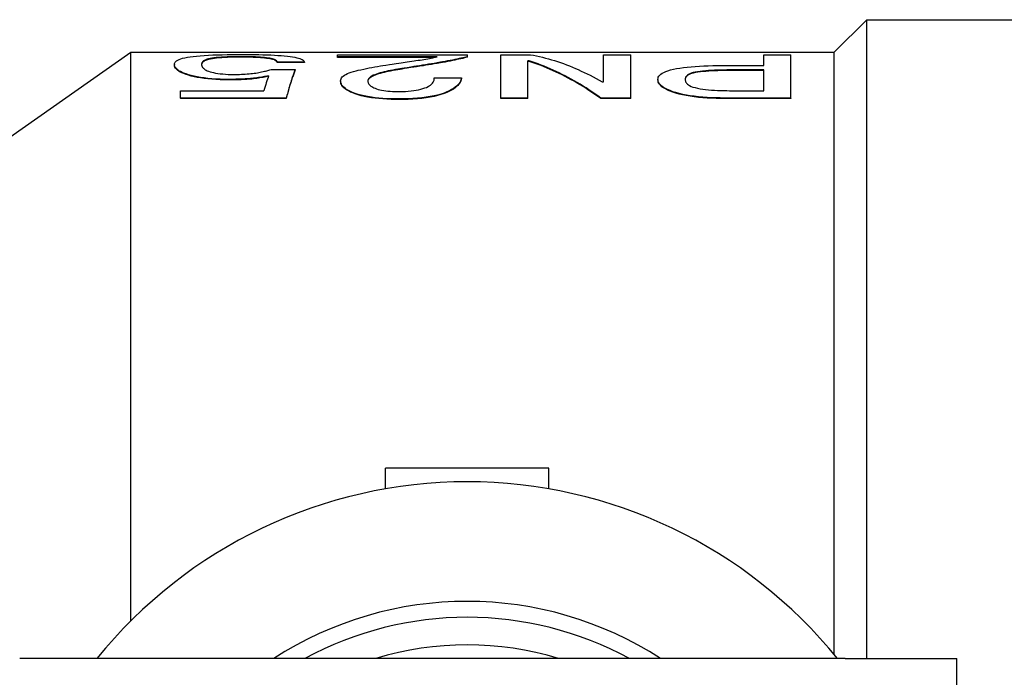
# Model space of a CAD drawing. Header units: millimetres. Extents: x 56 to 3741, y 0 to 455.
# Tile 9 of 11: x 305 to 342, y 429 to 453. Entities that reach past the tile are written whole.
import ezdxf

# ---------------------------------------------------------------- set-up
doc = ezdxf.new("R2010")
doc.units = ezdxf.units.MM
doc.layers.add('DETAIL', color=2, linetype='Continuous')

msp = doc.modelspace()

# ---------------------------------------------------------------- linework, layer by layer
at = {"layer": 'DETAIL'}
for p, q in [((335.315, 451.854), (336.515, 453.054)), ((336.515, 429.554), (336.515, 453.054)), ((336.515, 453.054), (343.315, 453.054)), ((300.815, 445.804), (309.455, 451.854)), ((309.455, 430.943), (309.455, 451.854)), ((309.455, 451.854), (335.315, 451.854)), ((335.315, 429.689), (335.315, 451.854)), ((313.466, 451.693), (313.466, 451.674)), ((315.829, 451.496), (314.829, 451.496)), ((314.829, 451.496), (314.829, 451.476)), ((315.829, 451.476), (314.829, 451.476)), ((315.829, 451.496), (315.829, 451.476)), ((317.051, 451.682), (317.051, 451.765)), ((317.051, 451.765), (321.829, 451.765)), ((320.718, 451.682), (317.051, 451.682)), ((317.051, 451.662), (317.051, 451.682)), ((320.615, 451.662), (317.051, 451.662)), ((321.829, 451.696), (321.829, 451.765)), ((321.829, 451.677), (321.829, 451.696)), ((323.051, 450.172), (323.051, 451.765)), ((323.051, 451.765), (324.147, 451.765)), ((324.051, 450.172), (324.051, 451.538)), ((324.1, 451.538), (324.051, 451.538)), ((324.1, 451.518), (324.051, 451.518)), ((324.1, 451.518), (324.1, 451.538)), ((326.829, 451.765), (327.829, 451.765)), ((326.829, 450.769), (326.829, 451.765)), ((327.829, 450.172), (327.829, 451.765)), ((332.718, 451.765), (333.718, 451.765)), ((332.718, 451.37), (332.718, 451.765)), ((333.718, 450.172), (333.718, 451.765)), ((311.051, 451.404), (311.051, 451.384)), ((314.607, 451.226), (315.495, 451.226)), ((315.495, 451.226), (315.495, 451.206)), ((319.614, 451.269), (319.614, 451.288)), ((324.88, 451.241), (324.88, 451.241)), ((331.343, 451.37), (332.718, 451.37)), ((331.591, 451.184), (331.591, 451.204)), ((332.718, 451.204), (331.591, 451.204)), ((332.718, 451.184), (331.591, 451.184)), ((332.718, 450.441), (332.718, 451.204)), ((313.037, 450.858), (313.037, 450.838)), ((317.162, 450.786), (317.162, 450.805)), ((320.607, 450.911), (321.607, 450.911)), ((321.607, 450.892), (321.607, 450.911)), ((326.78, 450.769), (326.829, 450.769)), ((328.829, 450.858), (328.829, 450.838)), ((311.273, 450.441), (314.343, 450.441)), ((311.273, 450.172), (311.273, 450.441)), ((331.591, 450.441), (332.718, 450.441)), ((315.162, 450.172), (311.273, 450.172)), ((311.273, 450.172), (311.273, 450.153)), ((315.162, 450.153), (311.273, 450.153)), ((315.162, 450.172), (315.162, 450.153)), ((319.315, 450.117), (319.315, 450.136)), ((324.051, 450.172), (323.051, 450.172)), ((323.051, 450.153), (323.051, 450.172)), ((324.051, 450.153), (323.051, 450.153)), ((324.051, 450.153), (324.051, 450.172)), ((327.829, 450.172), (326.733, 450.172)), ((326.733, 450.153), (326.733, 450.172)), ((327.829, 450.153), (326.733, 450.153)), ((327.829, 450.153), (327.829, 450.172)), ((333.718, 450.172), (331.296, 450.172)), ((331.296, 450.172), (331.296, 450.153)), ((333.718, 450.153), (331.296, 450.153)), ((333.718, 450.172), (333.718, 450.153)), ((318.815, 435.795), (318.815, 436.554)), ((324.815, 436.554), (318.815, 436.554)), ((324.815, 435.795), (324.815, 436.554)), ((309.862, 429.554), (305.363, 429.554)), ((335.715, 429.554), (309.862, 429.554)), ((335.715, 429.554), (339.815, 429.554)), ((339.815, 419.052), (339.815, 429.554))]:
    msp.add_line(p, q, dxfattribs=at)
at = {"layer": 'DETAIL', "flags": 128}
for points in [[(311.051, 451.404), (311.056, 451.437), (311.063, 451.463), (311.078, 451.491), (311.102, 451.519), (311.134, 451.545), (311.174, 451.569), (311.225, 451.593), (311.284, 451.615), (311.353, 451.635), (311.437, 451.656), (311.529, 451.673), (311.628, 451.689), (311.743, 451.704), (311.868, 451.717), (312.003, 451.729), (312.15, 451.74), (312.299, 451.748), (312.463, 451.756), (312.635, 451.762), (312.803, 451.766), (312.986, 451.77), (313.17, 451.772), (313.329, 451.773), (313.534, 451.774)], [(313.466, 451.693), (313.332, 451.693), (313.227, 451.691), (313.107, 451.689), (312.99, 451.685), (312.883, 451.68), (312.777, 451.673), (312.676, 451.665), (312.588, 451.657), (312.506, 451.647), (312.431, 451.635), (312.365, 451.623), (312.307, 451.61), (312.258, 451.596), (312.215, 451.581), (312.177, 451.566), (312.149, 451.551), (312.124, 451.534), (312.102, 451.516), (312.085, 451.498), (312.072, 451.48), (312.062, 451.461), (312.055, 451.442), (312.052, 451.424), (312.051, 451.402)], [(313.466, 451.674), (313.343, 451.673), (313.232, 451.672), (313.115, 451.669), (313.001, 451.665), (312.895, 451.661), (312.791, 451.654), (312.691, 451.647), (312.602, 451.638), (312.522, 451.629), (312.447, 451.618), (312.379, 451.606), (312.321, 451.593), (312.272, 451.58), (312.228, 451.566), (312.19, 451.551), (312.157, 451.536), (312.131, 451.52), (312.109, 451.503), (312.092, 451.485), (312.077, 451.468), (312.066, 451.45), (312.058, 451.431), (312.053, 451.412), (312.052, 451.395)], [(314.829, 451.496), (314.827, 451.512), (314.822, 451.524), (314.812, 451.538), (314.797, 451.552), (314.779, 451.565), (314.756, 451.578), (314.727, 451.591), (314.694, 451.602), (314.654, 451.613), (314.608, 451.624), (314.556, 451.634), (314.5, 451.643), (314.437, 451.652), (314.368, 451.66), (314.293, 451.667), (314.212, 451.673), (314.131, 451.678), (314.039, 451.683), (313.946, 451.686), (313.855, 451.689), (313.758, 451.691), (313.661, 451.692), (313.575, 451.693), (313.466, 451.693)], [(314.829, 451.476), (314.827, 451.491), (314.822, 451.504), (314.812, 451.518), (314.798, 451.532), (314.78, 451.545), (314.756, 451.558), (314.727, 451.571), (314.692, 451.583), (314.652, 451.594), (314.608, 451.604), (314.558, 451.614), (314.5, 451.623), (314.437, 451.632), (314.369, 451.64), (314.296, 451.647), (314.218, 451.653), (314.132, 451.658), (314.039, 451.663), (313.945, 451.666), (313.852, 451.669), (313.758, 451.671), (313.654, 451.673), (313.574, 451.673), (313.466, 451.674)], [(313.534, 451.774), (313.707, 451.774), (313.842, 451.773), (314, 451.771), (314.158, 451.768), (314.3, 451.765), (314.449, 451.76), (314.592, 451.755), (314.728, 451.748), (314.857, 451.741), (314.977, 451.732), (315.093, 451.722), (315.204, 451.711), (315.303, 451.699), (315.393, 451.686), (315.475, 451.672), (315.548, 451.656), (315.612, 451.64), (315.668, 451.621), (315.712, 451.603), (315.749, 451.584), (315.781, 451.562), (315.804, 451.541), (315.817, 451.521), (315.829, 451.496)], [(318.954, 451.404), (319.054, 451.419), (319.135, 451.431), (319.208, 451.442), (319.304, 451.456), (319.39, 451.469), (319.465, 451.48), (319.533, 451.489), (319.614, 451.501), (319.695, 451.513), (319.784, 451.526), (319.867, 451.537), (319.932, 451.547), (320.016, 451.559), (320.091, 451.57), (320.158, 451.581), (320.228, 451.592), (320.297, 451.604), (320.364, 451.615), (320.427, 451.626), (320.489, 451.638), (320.549, 451.649), (320.594, 451.658), (320.651, 451.669), (320.718, 451.682)], [(321.829, 451.696), (321.766, 451.68), (321.712, 451.666), (321.651, 451.651), (321.588, 451.636), (321.517, 451.62), (321.437, 451.602), (321.357, 451.585), (321.275, 451.568), (321.191, 451.552), (321.097, 451.534), (321.004, 451.516), (320.913, 451.5), (320.831, 451.486), (320.712, 451.466), (320.607, 451.448), (320.503, 451.431), (320.392, 451.412), (320.284, 451.395), (320.178, 451.378), (320.065, 451.36), (319.955, 451.342), (319.857, 451.327), (319.748, 451.309), (319.614, 451.288)], [(321.829, 451.677), (321.767, 451.661), (321.712, 451.646), (321.651, 451.631), (321.587, 451.616), (321.514, 451.6), (321.437, 451.583), (321.359, 451.566), (321.279, 451.549), (321.191, 451.532), (321.097, 451.514), (321.001, 451.496), (320.913, 451.48), (320.829, 451.466), (320.718, 451.447), (320.606, 451.428), (320.503, 451.411), (320.396, 451.393), (320.284, 451.375), (320.192, 451.36), (320.076, 451.342), (319.951, 451.322), (319.855, 451.307), (319.748, 451.29), (319.614, 451.269)], [(326.733, 450.172), (326.624, 450.249), (326.514, 450.325), (326.404, 450.399), (326.294, 450.471), (326.185, 450.541), (326.075, 450.61), (325.965, 450.677), (325.855, 450.742), (325.746, 450.805), (325.636, 450.867), (325.526, 450.926), (325.416, 450.984), (325.307, 451.04), (325.197, 451.094), (325.087, 451.147), (324.978, 451.198), (324.868, 451.247), (324.758, 451.294), (324.648, 451.339), (324.539, 451.382), (324.429, 451.424), (324.319, 451.464), (324.209, 451.502), (324.1, 451.538)], [(326.733, 450.153), (326.624, 450.23), (326.514, 450.306), (326.404, 450.38), (326.294, 450.452), (326.185, 450.522), (326.075, 450.591), (325.965, 450.657), (325.855, 450.722), (325.746, 450.786), (325.636, 450.847), (325.526, 450.907), (325.416, 450.965), (325.307, 451.021), (325.197, 451.075), (325.087, 451.127), (324.978, 451.178), (324.868, 451.227), (324.758, 451.274), (324.648, 451.319), (324.539, 451.363), (324.429, 451.404), (324.319, 451.444), (324.209, 451.482), (324.1, 451.518)], [(324.147, 451.765), (324.256, 451.744), (324.366, 451.722), (324.476, 451.697), (324.585, 451.671), (324.695, 451.643), (324.805, 451.613), (324.915, 451.582), (325.024, 451.548), (325.134, 451.513), (325.244, 451.476), (325.354, 451.437), (325.463, 451.396), (325.573, 451.354), (325.683, 451.31), (325.793, 451.264), (325.902, 451.216), (326.012, 451.166), (326.122, 451.115), (326.232, 451.062), (326.341, 451.007), (326.451, 450.95), (326.561, 450.892), (326.67, 450.831), (326.78, 450.769)], [(313.037, 450.858), (312.865, 450.859), (312.731, 450.863), (312.576, 450.871), (312.425, 450.881), (312.281, 450.895), (312.144, 450.911), (312.014, 450.93), (311.891, 450.952), (311.773, 450.977), (311.667, 451.002), (311.569, 451.029), (311.479, 451.058), (311.399, 451.087), (311.332, 451.116), (311.271, 451.146), (311.22, 451.176), (311.176, 451.206), (311.14, 451.236), (311.111, 451.265), (311.089, 451.293), (311.071, 451.323), (311.06, 451.35), (311.054, 451.374), (311.051, 451.404)], [(313.037, 450.838), (312.875, 450.84), (312.73, 450.844), (312.576, 450.851), (312.425, 450.862), (312.281, 450.875), (312.144, 450.892), (312.014, 450.911), (311.892, 450.932), (311.777, 450.956), (311.669, 450.982), (311.57, 451.009), (311.479, 451.038), (311.398, 451.068), (311.328, 451.098), (311.268, 451.128), (311.217, 451.158), (311.174, 451.188), (311.14, 451.217), (311.111, 451.245), (311.088, 451.275), (311.071, 451.303), (311.06, 451.331), (311.054, 451.355), (311.051, 451.384)], [(312.051, 451.402), (312.053, 451.381), (312.056, 451.363), (312.06, 451.349), (312.067, 451.331), (312.078, 451.312), (312.092, 451.293), (312.11, 451.272), (312.131, 451.253), (312.154, 451.235), (312.187, 451.214), (312.222, 451.194), (312.258, 451.177), (312.309, 451.158), (312.364, 451.14), (312.423, 451.123), (312.491, 451.106), (312.566, 451.091), (312.646, 451.078), (312.735, 451.066), (312.827, 451.056), (312.924, 451.049), (313.024, 451.043), (313.116, 451.041), (313.23, 451.04)], [(313.23, 451.04), (313.318, 451.04), (313.39, 451.041), (313.446, 451.042), (313.517, 451.044), (313.588, 451.047), (313.658, 451.051), (313.729, 451.056), (313.798, 451.062), (313.864, 451.068), (313.928, 451.075), (313.989, 451.083), (314.048, 451.091), (314.102, 451.1), (314.155, 451.109), (314.207, 451.119), (314.259, 451.13), (314.31, 451.142), (314.36, 451.154), (314.403, 451.165), (314.446, 451.177), (314.489, 451.19), (314.52, 451.199), (314.559, 451.211), (314.607, 451.226)], [(315.495, 451.226), (315.482, 451.192), (315.468, 451.157), (315.454, 451.121), (315.44, 451.084), (315.426, 451.047), (315.412, 451.008), (315.398, 450.969), (315.384, 450.929), (315.37, 450.888), (315.357, 450.846), (315.343, 450.804), (315.329, 450.76), (315.315, 450.716), (315.301, 450.67), (315.287, 450.624), (315.273, 450.577), (315.259, 450.53), (315.245, 450.481), (315.232, 450.432), (315.218, 450.381), (315.204, 450.33), (315.19, 450.278), (315.176, 450.225), (315.162, 450.172)], [(315.495, 451.206), (315.482, 451.172), (315.468, 451.137), (315.454, 451.101), (315.44, 451.065), (315.426, 451.027), (315.412, 450.989), (315.398, 450.95), (315.384, 450.91), (315.37, 450.869), (315.357, 450.827), (315.343, 450.784), (315.329, 450.741), (315.315, 450.696), (315.301, 450.651), (315.287, 450.605), (315.273, 450.558), (315.259, 450.51), (315.245, 450.462), (315.232, 450.412), (315.218, 450.362), (315.204, 450.311), (315.19, 450.259), (315.176, 450.206), (315.162, 450.153)], [(317.162, 450.805), (317.168, 450.845), (317.177, 450.876), (317.196, 450.912), (317.223, 450.946), (317.258, 450.979), (317.301, 451.01), (317.354, 451.041), (317.415, 451.07), (317.482, 451.098), (317.552, 451.122), (317.636, 451.147), (317.732, 451.173), (317.813, 451.193), (317.908, 451.215), (318.017, 451.239), (318.119, 451.26), (318.218, 451.281), (318.316, 451.299), (318.417, 451.318), (318.521, 451.336), (318.629, 451.354), (318.713, 451.368), (318.821, 451.384), (318.954, 451.404)], [(319.614, 451.288), (319.504, 451.272), (319.414, 451.258), (319.344, 451.247), (319.262, 451.233), (319.176, 451.218), (319.085, 451.201), (318.995, 451.184), (318.912, 451.167), (318.836, 451.15), (318.758, 451.132), (318.682, 451.113), (318.613, 451.095), (318.542, 451.074), (318.476, 451.052), (318.417, 451.03), (318.364, 451.007), (318.318, 450.983), (318.277, 450.959), (318.241, 450.933), (318.212, 450.906), (318.19, 450.879), (318.176, 450.852), (318.168, 450.826), (318.162, 450.793)], [(319.614, 451.269), (319.505, 451.252), (319.418, 451.239), (319.346, 451.227), (319.265, 451.214), (319.18, 451.199), (319.09, 451.182), (318.999, 451.165), (318.913, 451.147), (318.832, 451.13), (318.759, 451.113), (318.692, 451.096), (318.622, 451.078), (318.551, 451.057), (318.487, 451.036), (318.428, 451.014), (318.375, 450.992), (318.327, 450.969), (318.284, 450.944), (318.246, 450.918), (318.216, 450.891), (318.194, 450.865), (318.178, 450.839), (318.169, 450.812), (318.164, 450.783)], [(328.829, 450.858), (328.834, 450.902), (328.844, 450.937), (328.864, 450.975), (328.895, 451.014), (328.935, 451.05), (328.983, 451.083), (329.044, 451.116), (329.117, 451.148), (329.199, 451.177), (329.291, 451.204), (329.396, 451.229), (329.514, 451.253), (329.637, 451.274), (329.769, 451.293), (329.909, 451.309), (330.051, 451.323), (330.202, 451.335), (330.363, 451.345), (330.522, 451.353), (330.68, 451.359), (330.847, 451.364), (331.014, 451.367), (331.159, 451.369), (331.343, 451.37)], [(331.591, 451.204), (331.464, 451.203), (331.363, 451.203), (331.249, 451.201), (331.131, 451.198), (331.018, 451.195), (330.911, 451.191), (330.796, 451.186), (330.692, 451.18), (330.586, 451.172), (330.474, 451.162), (330.379, 451.152), (330.283, 451.138), (330.194, 451.123), (330.119, 451.106), (330.051, 451.086), (329.997, 451.065), (329.951, 451.042), (329.913, 451.017), (329.886, 450.992), (329.864, 450.967), (329.847, 450.94), (329.837, 450.913), (329.832, 450.888), (329.829, 450.858)], [(331.591, 451.184), (331.474, 451.184), (331.366, 451.183), (331.254, 451.181), (331.141, 451.179), (331.034, 451.176), (330.92, 451.172), (330.804, 451.167), (330.699, 451.161), (330.596, 451.153), (330.492, 451.144), (330.394, 451.134), (330.297, 451.121), (330.205, 451.105), (330.126, 451.088), (330.061, 451.069), (330.006, 451.049), (329.958, 451.026), (329.92, 451.002), (329.891, 450.978), (329.867, 450.952), (329.85, 450.926), (329.838, 450.899), (329.833, 450.875), (329.83, 450.848)], [(314.515, 450.993), (314.455, 450.98), (314.405, 450.969), (314.365, 450.961), (314.314, 450.951), (314.26, 450.941), (314.203, 450.931), (314.143, 450.922), (314.083, 450.913), (314.023, 450.905), (313.963, 450.898), (313.903, 450.891), (313.843, 450.885), (313.784, 450.88), (313.721, 450.876), (313.656, 450.872), (313.589, 450.869), (313.518, 450.866), (313.446, 450.863), (313.38, 450.861), (313.313, 450.86), (313.242, 450.859), (313.189, 450.858), (313.121, 450.858), (313.037, 450.858)], [(314.507, 450.972), (314.452, 450.96), (314.407, 450.95), (314.36, 450.94), (314.309, 450.93), (314.256, 450.921), (314.198, 450.911), (314.138, 450.902), (314.078, 450.893), (314.018, 450.885), (313.958, 450.878), (313.899, 450.871), (313.84, 450.866), (313.779, 450.861), (313.714, 450.856), (313.646, 450.852), (313.577, 450.849), (313.509, 450.846), (313.444, 450.844), (313.379, 450.842), (313.308, 450.841), (313.241, 450.84), (313.188, 450.839), (313.12, 450.839), (313.037, 450.838)], [(319.315, 450.136), (319.148, 450.138), (319.015, 450.141), (318.865, 450.147), (318.71, 450.157), (318.565, 450.169), (318.43, 450.183), (318.294, 450.201), (318.156, 450.224), (318.032, 450.249), (317.917, 450.276), (317.806, 450.307), (317.7, 450.341), (317.605, 450.377), (317.521, 450.413), (317.45, 450.45), (317.384, 450.489), (317.326, 450.53), (317.279, 450.569), (317.242, 450.609), (317.211, 450.65), (317.189, 450.689), (317.174, 450.728), (317.166, 450.763), (317.162, 450.805)], [(319.315, 450.117), (319.151, 450.119), (319.016, 450.122), (318.865, 450.128), (318.711, 450.138), (318.566, 450.149), (318.43, 450.164), (318.293, 450.183), (318.157, 450.205), (318.032, 450.23), (317.916, 450.257), (317.804, 450.288), (317.7, 450.322), (317.606, 450.357), (317.523, 450.393), (317.45, 450.431), (317.384, 450.47), (317.326, 450.511), (317.279, 450.55), (317.243, 450.589), (317.212, 450.63), (317.189, 450.67), (317.173, 450.709), (317.166, 450.743), (317.162, 450.786)], [(318.162, 450.793), (318.166, 450.766), (318.171, 450.744), (318.176, 450.727), (318.187, 450.704), (318.202, 450.681), (318.221, 450.659), (318.245, 450.635), (318.274, 450.613), (318.307, 450.591), (318.344, 450.569), (318.385, 450.549), (318.43, 450.529), (318.486, 450.508), (318.544, 450.489), (318.602, 450.474), (318.67, 450.46), (318.749, 450.446), (318.825, 450.435), (318.904, 450.427), (318.99, 450.419), (319.075, 450.414), (319.158, 450.411), (319.238, 450.41), (319.334, 450.409)], [(321.607, 450.911), (321.596, 450.866), (321.585, 450.829), (321.567, 450.787), (321.542, 450.742), (321.511, 450.699), (321.475, 450.656), (321.427, 450.61), (321.374, 450.566), (321.315, 450.524), (321.243, 450.48), (321.161, 450.437), (321.07, 450.396), (320.967, 450.355), (320.854, 450.318), (320.729, 450.282), (320.597, 450.251), (320.455, 450.223), (320.304, 450.198), (320.148, 450.178), (319.99, 450.163), (319.82, 450.151), (319.649, 450.142), (319.503, 450.138), (319.315, 450.136)], [(321.607, 450.892), (321.596, 450.847), (321.585, 450.81), (321.567, 450.767), (321.542, 450.723), (321.511, 450.68), (321.475, 450.637), (321.427, 450.591), (321.373, 450.546), (321.312, 450.503), (321.242, 450.461), (321.162, 450.419), (321.07, 450.377), (320.966, 450.336), (320.852, 450.298), (320.728, 450.263), (320.596, 450.231), (320.454, 450.203), (320.304, 450.179), (320.15, 450.16), (319.991, 450.144), (319.82, 450.132), (319.647, 450.123), (319.503, 450.119), (319.315, 450.117)], [(319.334, 450.409), (319.452, 450.411), (319.546, 450.414), (319.651, 450.422), (319.756, 450.432), (319.853, 450.445), (319.943, 450.46), (320.028, 450.477), (320.114, 450.497), (320.19, 450.518), (320.263, 450.541), (320.323, 450.564), (320.378, 450.59), (320.424, 450.616), (320.463, 450.643), (320.496, 450.67), (320.522, 450.697), (320.544, 450.724), (320.563, 450.753), (320.577, 450.779), (320.589, 450.806), (320.598, 450.833), (320.602, 450.854), (320.605, 450.881), (320.607, 450.911)], [(331.296, 450.172), (331.114, 450.173), (330.97, 450.176), (330.805, 450.182), (330.639, 450.191), (330.484, 450.202), (330.326, 450.216), (330.167, 450.235), (330.018, 450.256), (329.879, 450.279), (329.741, 450.307), (329.612, 450.337), (329.492, 450.37), (329.381, 450.405), (329.276, 450.444), (329.185, 450.482), (329.107, 450.522), (329.036, 450.564), (328.977, 450.606), (328.93, 450.648), (328.891, 450.692), (328.862, 450.734), (328.844, 450.775), (328.834, 450.812), (328.829, 450.858)], [(331.296, 450.153), (331.116, 450.154), (330.971, 450.157), (330.805, 450.163), (330.64, 450.172), (330.485, 450.183), (330.326, 450.197), (330.166, 450.216), (330.014, 450.237), (329.871, 450.261), (329.736, 450.289), (329.61, 450.318), (329.492, 450.351), (329.381, 450.386), (329.277, 450.424), (329.184, 450.464), (329.103, 450.505), (329.034, 450.546), (328.977, 450.587), (328.93, 450.629), (328.891, 450.673), (328.862, 450.714), (328.843, 450.757), (328.834, 450.793), (328.829, 450.838)], [(329.829, 450.858), (329.832, 450.826), (329.837, 450.801), (329.847, 450.772), (329.863, 450.743), (329.885, 450.714), (329.913, 450.685), (329.95, 450.656), (329.996, 450.628), (330.053, 450.601), (330.118, 450.576), (330.193, 450.553), (330.283, 450.532), (330.378, 450.515), (330.476, 450.5), (330.584, 450.487), (330.689, 450.476), (330.798, 450.466), (330.911, 450.459), (331.023, 450.453), (331.135, 450.449), (331.249, 450.445), (331.362, 450.443), (331.464, 450.442), (331.591, 450.441)]]:
    msp.add_lwpolyline(points, dxfattribs=at)
at = {"layer": 'DETAIL'}
for radius, start, end in [(17.5, 38.9448, 141.0552), (13.1, 57.1079, 122.8921), (12.514, 61.5253, 118.4747), (11.5, 73.0426, 106.9574)]:
    msp.add_arc((321.815, 418.554), radius, start, end, dxfattribs=at)
msp.add_ellipse((314.429, 418.344), major_axis=(0.703, 33.53), ratio=0.077763, start_param=0.231386, end_param=0.295044, dxfattribs=at)

doc.saveas('drawing.dxf')
